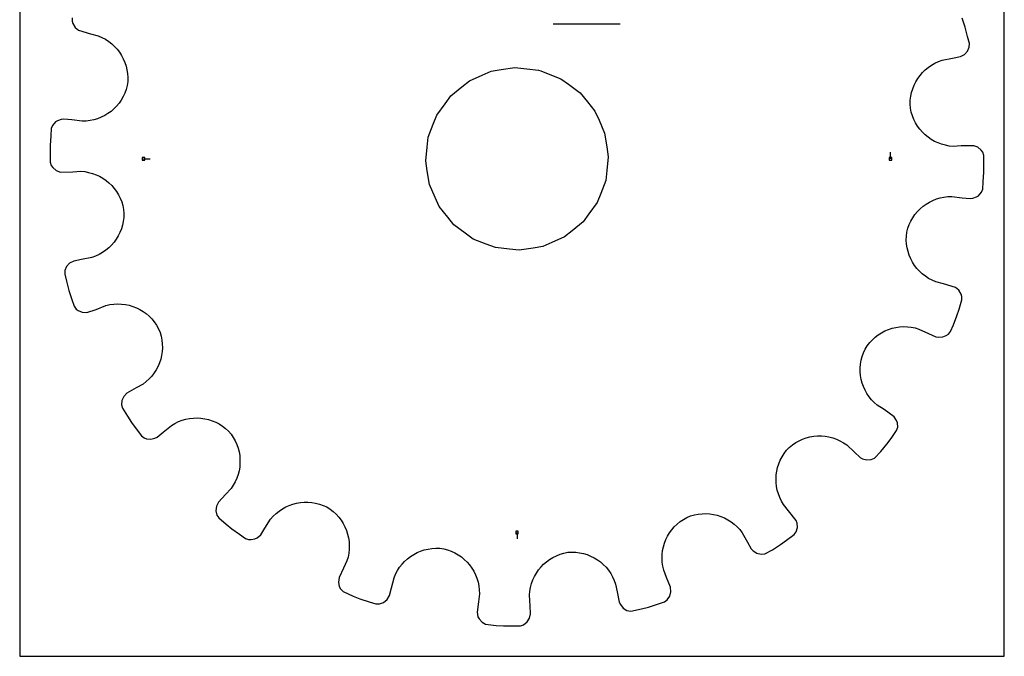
# Model space of a CAD drawing. Extents: x 0 to 216, y 0 to 279.
# Tile 1 of 2: x 0 to 216, y 0 to 140. Entities that reach past the tile are written whole.
import ezdxf

# ---------------------------------------------------------------- set-up
doc = ezdxf.new("R2010")
doc.units = 0

msp = doc.modelspace()

# ---------------------------------------------------------------- linework, layer by layer
at = {"layer": 'annotation', "color": 1}
for p, q in [((116.959395, 138.618363), (131.704224, 138.618363)), ((190.959435, 109.051908), (190.959435, 110.480658)), ((27.144382, 109.051908), (28.573132, 109.051908)), ((109.051908, 27.144382), (109.051908, 25.715632))]:
    msp.add_line(p, q, dxfattribs=at)
at = {"layer": 'boundary', "color": 5}
for p, q in [((11.487747, 139.978734), (11.481042, 139.232808)), ((11.481042, 139.232808), (11.66856, 138.704582)), ((11.66856, 138.704582), (12.164661, 137.872035)), ((207.338126, 137.87959), (206.667332, 139.874065)), ((12.164661, 137.872035), (12.927072, 137.250388)), ((12.927072, 137.250388), (15.536406, 136.453446)), ((15.536406, 136.453446), (17.222766, 136.019756)), ((17.222766, 136.019756), (18.031522, 135.673375)), ((207.850898, 135.838766), (207.338126, 137.87959)), ((18.031522, 135.673375), (18.795922, 135.263902)), ((18.795922, 135.263902), (19.514762, 134.794733)), ((19.514762, 134.794733), (20.184552, 134.270592)), ((20.184552, 134.270592), (20.803485, 133.695131)), ((208.237609, 134.299665), (207.850898, 135.838766)), ((208.200872, 133.554472), (208.237609, 134.299665)), ((20.803485, 133.695131), (21.369214, 133.072441)), ((21.369214, 133.072441), (21.879327, 132.406431)), ((21.879327, 132.406431), (22.331586, 131.701365)), ((22.331586, 131.701365), (22.723471, 130.960979)), ((206.25765, 131.458581), (207.15471, 131.923915)), ((207.15471, 131.923915), (207.818905, 132.648011)), ((207.818905, 132.648011), (208.200872, 133.554472)), ((22.723471, 130.960979), (23.052707, 130.189483)), ((23.052707, 130.189483), (23.316847, 129.390723)), ((199.224561, 129.103659), (199.923697, 129.588218)), ((199.923697, 129.588218), (200.668622, 130.014584)), ((200.668622, 130.014584), (201.455901, 130.379251)), ((201.455901, 130.379251), (202.283934, 130.677897)), ((202.283934, 130.677897), (204.549247, 131.122945)), ((204.549247, 131.122945), (206.25765, 131.458581)), ((23.316847, 129.390723), (23.513676, 128.569029)), ((23.513676, 128.569029), (23.640747, 127.728248)), ((23.640747, 127.728248), (23.695659, 126.872354)), ((197.424411, 127.340589), (197.972416, 127.975967)), ((197.972416, 127.975967), (198.573365, 128.564831)), ((198.573365, 128.564831), (199.224561, 129.103659)), ((23.676641, 126.005058), (23.580252, 125.131199)), ((23.695659, 126.872354), (23.676641, 126.005058)), ((196.125478, 125.194556), (196.498775, 125.945937)), ((196.498775, 125.945937), (196.932293, 126.662734)), ((196.932293, 126.662734), (197.424411, 127.340589)), ((23.055706, 123.465424), (22.693611, 122.687233)), ((23.352333, 124.281137), (23.055706, 123.465424)), ((23.580252, 125.131199), (23.352333, 124.281137)), ((195.397105, 122.770155), (195.572138, 123.60278)), ((195.572138, 123.60278), (195.815903, 124.412242)), ((195.815903, 124.412242), (196.125478, 125.194556)), ((21.787796, 121.255048), (21.251648, 120.606576)), ((22.269936, 121.949462), (21.787796, 121.255048)), ((22.693611, 122.687233), (22.269936, 121.949462)), ((195.263094, 121.050647), (195.293528, 121.917946)), ((195.308602, 120.171975), (195.263094, 121.050647)), ((195.293528, 121.917946), (195.397105, 122.770155)), ((19.353143, 118.967004), (18.635473, 118.532056)), ((20.030203, 119.4599), (19.353143, 118.967004)), ((20.664677, 120.007099), (20.030203, 119.4599)), ((21.251648, 120.606576), (20.664677, 120.007099)), ((195.487691, 119.310833), (195.308602, 120.171975)), ((195.737397, 118.4801), (195.487691, 119.310833)), ((7.827249, 117.131107), (7.183614, 116.387554)), ((8.314875, 117.40685), (7.827249, 117.131107)), ((9.111283, 117.685866), (8.314875, 117.40685)), ((9.679682, 117.780093), (9.111283, 117.685866)), ((11.408204, 117.571395), (9.679682, 117.780093)), ((13.700195, 117.294664), (11.408204, 117.571395)), ((14.579824, 117.32299), (13.700195, 117.294664)), ((15.441193, 117.426487), (14.579824, 117.32299)), ((16.28167, 117.601724), (15.441193, 117.426487)), ((17.096241, 117.846498), (16.28167, 117.601724)), ((17.882338, 118.157486), (17.096241, 117.846498)), ((18.635473, 118.532056), (17.882338, 118.157486)), ((196.054203, 117.683067), (195.737397, 118.4801)), ((196.435134, 116.922646), (196.054203, 117.683067)), ((196.875929, 116.202169), (196.435134, 116.922646)), ((6.918865, 115.690053), (6.810797, 114.106728)), ((7.183614, 116.387554), (6.918865, 115.690053)), ((197.374097, 115.524049), (196.875929, 116.202169)), ((197.92563, 114.892075), (197.374097, 115.524049)), ((198.526812, 114.309198), (197.92563, 114.892075)), ((6.810797, 114.106728), (6.6675, 112.007266)), ((199.174671, 113.778325), (198.526812, 114.309198)), ((199.866204, 113.302324), (199.174671, 113.778325)), ((200.596582, 112.884894), (199.866204, 113.302324)), ((201.362871, 112.529005), (200.596582, 112.884894)), ((202.162041, 112.237458), (201.362871, 112.529005)), ((6.6675, 112.007266), (6.684036, 110.420348)), ((6.684036, 110.420348), (6.705963, 108.316122)), ((202.990462, 112.013372), (202.162041, 112.237458)), ((203.844, 111.86031), (202.990462, 112.013372)), ((204.720204, 111.78074), (203.844, 111.86031)), ((206.457962, 111.889393), (204.720204, 111.78074)), ((209.18605, 111.937714), (206.457962, 111.889393)), ((210.103233, 111.582113), (209.18605, 111.937714)), ((210.831875, 110.943763), (210.103233, 111.582113)), ((211.173586, 110.499323), (210.831875, 110.943763)), ((211.397854, 109.787695), (211.173586, 110.499323)), ((6.705963, 108.316122), (6.930231, 107.604494)), ((211.419781, 107.683468), (211.397854, 109.787695)), ((6.930231, 107.604494), (7.271942, 107.160054)), ((7.271942, 107.160054), (8.000584, 106.521704)), ((8.000584, 106.521704), (8.917766, 106.166102)), ((8.917766, 106.166102), (11.645855, 106.214424)), ((11.645855, 106.214424), (13.383613, 106.323076)), ((13.383613, 106.323076), (14.259817, 106.243507)), ((14.259817, 106.243507), (15.113355, 106.090445)), ((15.113355, 106.090445), (15.941776, 105.866359)), ((15.941776, 105.866359), (16.740946, 105.574812)), ((211.29302, 103.997088), (211.436317, 106.096551)), ((211.436317, 106.096551), (211.419781, 107.683468)), ((16.740946, 105.574812), (17.507235, 105.218923)), ((17.507235, 105.218923), (18.237612, 104.801492)), ((18.237612, 104.801492), (18.929146, 104.325491)), ((18.929146, 104.325491), (19.577005, 103.794619)), ((19.577005, 103.794619), (20.178187, 103.211741)), ((211.184952, 102.413764), (211.29302, 103.997088)), ((20.178187, 103.211741), (20.72972, 102.579768)), ((20.72972, 102.579768), (21.227888, 101.901648)), ((21.227888, 101.901648), (21.668683, 101.18117)), ((210.276567, 100.97271), (210.920203, 101.716262)), ((210.920203, 101.716262), (211.184952, 102.413764)), ((21.668683, 101.18117), (22.049613, 100.42075)), ((22.049613, 100.42075), (22.36642, 99.623717)), ((22.36642, 99.623717), (22.616126, 98.792984)), ((198.750674, 99.136813), (199.468344, 99.571761)), ((199.468344, 99.571761), (200.221479, 99.946331)), ((200.221479, 99.946331), (201.007576, 100.257319)), ((201.007576, 100.257319), (201.822147, 100.502093)), ((201.822147, 100.502093), (202.662624, 100.67733)), ((202.662624, 100.67733), (203.523993, 100.780827)), ((203.523993, 100.780827), (204.403622, 100.809153)), ((204.403622, 100.809153), (206.695613, 100.532422)), ((206.695613, 100.532422), (208.424135, 100.323724)), ((208.424135, 100.323724), (208.992533, 100.417951)), ((208.992533, 100.417951), (209.788942, 100.696967)), ((209.788942, 100.696967), (210.276567, 100.97271)), ((22.616126, 98.792984), (22.795215, 97.931842)), ((22.795215, 97.931842), (22.840723, 97.053169)), ((196.316021, 96.848769), (196.852169, 97.49724)), ((196.852169, 97.49724), (197.43914, 98.096717)), ((197.43914, 98.096717), (198.073614, 98.643917)), ((198.073614, 98.643917), (198.750674, 99.136813)), ((22.706711, 95.333662), (22.531679, 94.501037)), ((22.810289, 96.185871), (22.706711, 95.333662)), ((22.840723, 97.053169), (22.810289, 96.185871)), ((195.048111, 94.638393), (195.410206, 95.416584)), ((195.410206, 95.416584), (195.833881, 96.154355)), ((195.833881, 96.154355), (196.316021, 96.848769)), ((21.978338, 92.90926), (21.605042, 92.15788)), ((22.287914, 93.691575), (21.978338, 92.90926)), ((22.531679, 94.501037), (22.287914, 93.691575)), ((194.427176, 92.098759), (194.523565, 92.972617)), ((194.523565, 92.972617), (194.751484, 93.822679)), ((194.751484, 93.822679), (195.048111, 94.638393)), ((20.679407, 90.763228), (20.131401, 90.12785)), ((21.171524, 91.441083), (20.679407, 90.763228)), ((21.605042, 92.15788), (21.171524, 91.441083)), ((194.408158, 91.231463), (194.427176, 92.098759)), ((194.46307, 90.375569), (194.408158, 91.231463)), ((18.879256, 89.000158), (18.18012, 88.515598)), ((19.530452, 89.538986), (18.879256, 89.000158)), ((20.131401, 90.12785), (19.530452, 89.538986)), ((194.590141, 89.534788), (194.46307, 90.375569)), ((194.78697, 88.713094), (194.590141, 89.534788)), ((195.05111, 87.914333), (194.78697, 88.713094)), ((11.846168, 86.645235), (10.949107, 86.179902)), ((13.55457, 86.980872), (11.846168, 86.645235)), ((15.819883, 87.425919), (13.55457, 86.980872)), ((16.647916, 87.724566), (15.819883, 87.425919)), ((17.435195, 88.089232), (16.647916, 87.724566)), ((18.18012, 88.515598), (17.435195, 88.089232)), ((195.380346, 87.142838), (195.05111, 87.914333)), ((195.772231, 86.402452), (195.380346, 87.142838)), ((196.224489, 85.697385), (195.772231, 86.402452)), ((9.902945, 84.549345), (9.866207, 83.804152)), ((10.284912, 85.455806), (9.902945, 84.549345)), ((10.949107, 86.179902), (10.284912, 85.455806)), ((196.734603, 85.031376), (196.224489, 85.697385)), ((197.300332, 84.408686), (196.734603, 85.031376)), ((197.919265, 83.833225), (197.300332, 84.408686)), ((9.866207, 83.804152), (10.252918, 82.26505)), ((10.252918, 82.26505), (10.765691, 80.224227)), ((198.589055, 83.309084), (197.919265, 83.833225)), ((199.307895, 82.839915), (198.589055, 83.309084)), ((200.072294, 82.430442), (199.307895, 82.839915)), ((200.881051, 82.08406), (200.072294, 82.430442)), ((202.56741, 81.65037), (200.881051, 82.08406)), ((10.765691, 80.224227), (11.436485, 78.229752)), ((205.176745, 80.853428), (202.56741, 81.65037)), ((205.939156, 80.231782), (205.176745, 80.853428)), ((206.435257, 79.399235), (205.939156, 80.231782)), ((11.436485, 78.229752), (11.942369, 76.725604)), ((205.986716, 76.117019), (206.61607, 78.125083)), ((206.622774, 78.871009), (206.435257, 79.399235)), ((206.61607, 78.125083), (206.622774, 78.871009)), ((11.942369, 76.725604), (12.375795, 76.118312)), ((12.375795, 76.118312), (12.838166, 75.801043)), ((12.838166, 75.801043), (13.728484, 75.418899)), ((14.710608, 75.364125), (16.762277, 76.044389)), ((16.762277, 76.044389), (18.909097, 76.893435)), ((18.909097, 76.893435), (19.767054, 77.088701)), ((19.767054, 77.088701), (20.626202, 77.206496)), ((20.626202, 77.206496), (21.483215, 77.249395)), ((21.483215, 77.249395), (22.333371, 77.219199)), ((22.333371, 77.219199), (23.172446, 77.117477)), ((23.172446, 77.117477), (23.996262, 76.946492)), ((23.996262, 76.946492), (24.800262, 76.70723)), ((24.800262, 76.70723), (25.580491, 76.402603)), ((25.580491, 76.402603), (26.332758, 76.034136)), ((26.332758, 76.034136), (27.052594, 75.603526)), ((27.052594, 75.603526), (27.735628, 75.112388)), ((205.512085, 74.602622), (205.986716, 76.117019)), ((13.728484, 75.418899), (14.710608, 75.364125)), ((27.735628, 75.112388), (28.378017, 74.563587)), ((28.378017, 74.563587), (28.975209, 73.958088)), ((28.975209, 73.958088), (29.522714, 73.297589)), ((204.727085, 72.650161), (205.512085, 74.602622)), ((29.522714, 73.297589), (30.016758, 72.584907)), ((30.016758, 72.584907), (30.45303, 71.821637)), ((30.45303, 71.821637), (30.768215, 70.999776)), ((188.984145, 70.931022), (189.728123, 71.319472)), ((189.728123, 71.319472), (190.500415, 71.64417)), ((190.500415, 71.64417), (191.296406, 71.903665)), ((191.296406, 71.903665), (192.113358, 72.095712)), ((192.113358, 72.095712), (192.945868, 72.218783)), ((192.945868, 72.218783), (193.789533, 72.271783)), ((193.789533, 72.271783), (194.639571, 72.252914)), ((194.639571, 72.252914), (195.492653, 72.160268)), ((195.492653, 72.160268), (196.344123, 71.992281)), ((196.344123, 71.992281), (197.189357, 71.747449)), ((197.189357, 71.747449), (199.283802, 70.775884)), ((204.135072, 71.177698), (204.727085, 72.650161)), ((30.768215, 70.999776), (31.007427, 70.165423)), ((31.007427, 70.165423), (31.171905, 69.323214)), ((31.171905, 69.323214), (31.262641, 68.477194)), ((186.38511, 68.769546), (186.970191, 69.397578)), ((186.970191, 69.397578), (187.600849, 69.968435)), ((187.600849, 69.968435), (188.274311, 70.479801)), ((188.274311, 70.479801), (188.984145, 70.931022)), ((199.283802, 70.775884), (200.863343, 70.043172)), ((200.863343, 70.043172), (201.433025, 69.957208)), ((201.433025, 69.957208), (202.411809, 70.003755)), ((202.411809, 70.003755), (203.18776, 70.306377)), ((203.18776, 70.306377), (203.667504, 70.596273)), ((203.667504, 70.596273), (204.135072, 71.177698)), ((31.280987, 67.63192), (31.228193, 66.79205)), ((31.262641, 68.477194), (31.280987, 67.63192)), ((185.010226, 66.545754), (185.371492, 67.347509)), ((185.371492, 67.347509), (185.850843, 68.085542)), ((185.850843, 68.085542), (186.38511, 68.769546)), ((30.914324, 65.146261), (30.655845, 64.349559)), ((31.105624, 65.962164), (30.914324, 65.146261)), ((31.228193, 66.79205), (31.105624, 65.962164)), ((184.372344, 64.057257), (184.511286, 64.896224)), ((184.511286, 64.896224), (184.723508, 65.727296)), ((184.723508, 65.727296), (185.010226, 66.545754)), ((29.941923, 62.830319), (29.488768, 62.11642)), ((30.331352, 63.575996), (29.941923, 62.830319)), ((30.655845, 64.349559), (30.331352, 63.575996)), ((184.305998, 63.214724), (184.372344, 64.057257)), ((184.310351, 62.373489), (184.305998, 63.214724)), ((28.397215, 60.804286), (27.760848, 60.214079)), ((28.973329, 61.43959), (28.397215, 60.804286)), ((29.488768, 62.11642), (28.973329, 61.43959)), ((184.384858, 61.538138), (184.310351, 62.373489)), ((184.528789, 60.712905), (184.384858, 61.538138)), ((184.740999, 59.902637), (184.528789, 60.712905)), ((25.544765, 58.826939), (23.527758, 57.703574)), ((27.065907, 59.674132), (25.544765, 58.826939)), ((27.760848, 60.214079), (27.065907, 59.674132)), ((185.02064, 59.111382), (184.740999, 59.902637)), ((185.36609, 58.34449), (185.02064, 59.111382)), ((185.777157, 57.605793), (185.36609, 58.34449)), ((22.81837, 56.983636), (22.410396, 56.089866)), ((23.527758, 57.703574), (22.81837, 56.983636)), ((186.252016, 56.900321), (185.777157, 57.605793)), ((186.790609, 56.232137), (186.252016, 56.900321)), ((187.391177, 55.606385), (186.790609, 56.232137)), ((22.410396, 56.089866), (22.327046, 55.109992)), ((22.327046, 55.109992), (22.522687, 54.389967)), ((22.522687, 54.389967), (23.640812, 52.607259)), ((188.05299, 55.02727), (187.391177, 55.606385)), ((189.522783, 54.09371), (188.05299, 55.02727)), ((191.758337, 52.529302), (189.522783, 54.09371)), ((23.640812, 52.607259), (24.484053, 51.262817)), ((35.596777, 51.746197), (36.414688, 51.980095)), ((36.414688, 51.980095), (37.243966, 52.14236)), ((37.243966, 52.14236), (38.080165, 52.233898)), ((38.080165, 52.233898), (38.919068, 52.255493)), ((38.919068, 52.255493), (39.754984, 52.206462)), ((39.754984, 52.206462), (40.584444, 52.08869)), ((40.584444, 52.08869), (41.401991, 51.901353)), ((41.401991, 51.901353), (42.203291, 51.645306)), ((192.291418, 51.702432), (191.758337, 52.529302)), ((24.484053, 51.262817), (25.738652, 49.573362)), ((31.479121, 49.14083), (33.25853, 50.611716)), ((33.25853, 50.611716), (34.014018, 51.062288)), ((34.014018, 51.062288), (34.794942, 51.440379)), ((34.794942, 51.440379), (35.596777, 51.746197)), ((42.203291, 51.645306), (42.984097, 51.322111)), ((42.984097, 51.322111), (43.738857, 50.930227)), ((43.738857, 50.930227), (44.463768, 50.471738)), ((44.463768, 50.471738), (45.153853, 49.94632)), ((45.153853, 49.94632), (45.804614, 49.354914)), ((192.284139, 49.489675), (192.520868, 50.197162)), ((192.494306, 51.180118), (192.291418, 51.702432)), ((192.520868, 50.197162), (192.494306, 51.180118)), ((25.738652, 49.573362), (26.684817, 48.299248)), ((26.684817, 48.299248), (27.284372, 47.85525)), ((27.284372, 47.85525), (27.822117, 47.696711)), ((27.822117, 47.696711), (28.786975, 47.608475)), ((28.786975, 47.608475), (29.60792, 47.803835)), ((29.60792, 47.803835), (30.137167, 48.031551)), ((30.137167, 48.031551), (31.479121, 49.14083)), ((45.804614, 49.354914), (46.358442, 48.671175)), ((46.358442, 48.671175), (46.843874, 47.951785)), ((46.843874, 47.951785), (47.260285, 47.200886)), ((170.902931, 47.260285), (171.679431, 47.608015)), ((171.679431, 47.608015), (172.477525, 47.886665)), ((172.477525, 47.886665), (173.29192, 48.09631)), ((173.29192, 48.09631), (174.119191, 48.23624)), ((174.119191, 48.23624), (174.953986, 48.306411)), ((174.953986, 48.306411), (175.791699, 48.306752)), ((175.791699, 48.306752), (176.627724, 48.237196)), ((176.627724, 48.237196), (177.457284, 48.097308)), ((177.457284, 48.097308), (178.276372, 47.88677)), ((178.276372, 47.88677), (179.079064, 47.605848)), ((179.079064, 47.605848), (179.862019, 47.254013)), ((190.145588, 46.480876), (191.065006, 47.774436)), ((191.065006, 47.774436), (192.284139, 49.489675)), ((47.260285, 47.200886), (47.608015, 46.424385)), ((47.608015, 46.424385), (47.886665, 45.626291)), ((47.886665, 45.626291), (48.09631, 44.811897)), ((168.157497, 45.153854), (168.748902, 45.804613)), ((168.748902, 45.804613), (169.432641, 46.358442)), ((169.432641, 46.358442), (170.152032, 46.843874)), ((170.152032, 46.843874), (170.902931, 47.260285)), ((179.862019, 47.254013), (180.619865, 46.831158)), ((180.619865, 46.831158), (181.347989, 46.337213)), ((181.347989, 46.337213), (183.039749, 44.765996)), ((188.79559, 44.866592), (190.145588, 46.480876)), ((48.09631, 44.811897), (48.23624, 43.984626)), ((48.23624, 43.984626), (48.306412, 43.14983)), ((166.781706, 42.984098), (167.173591, 43.738857)), ((167.173591, 43.738857), (167.632079, 44.463768)), ((167.632079, 44.463768), (168.157497, 45.153854)), ((183.039749, 44.765996), (184.315602, 43.581051)), ((184.315602, 43.581051), (184.830525, 43.323448)), ((184.830525, 43.323448), (185.775834, 43.065201)), ((186.741709, 43.144461), (187.421678, 43.416265)), ((187.421678, 43.416265), (188.79559, 44.866592)), ((48.237196, 41.476092), (48.097308, 40.646533)), ((48.306752, 42.312118), (48.237196, 41.476092)), ((48.306412, 43.14983), (48.306752, 42.312118)), ((166.015127, 40.584444), (166.202464, 41.401992)), ((166.202464, 41.401992), (166.458511, 42.203291)), ((166.458511, 42.203291), (166.781706, 42.984098)), ((185.775834, 43.065201), (186.741709, 43.144461)), ((47.605848, 39.024752), (47.254013, 38.241798)), ((47.88677, 39.827445), (47.605848, 39.024752)), ((48.097308, 40.646533), (47.88677, 39.827445)), ((165.848324, 38.919068), (165.897356, 39.754984)), ((165.869919, 38.080165), (165.848324, 38.919068)), ((165.897356, 39.754984), (166.015127, 40.584444)), ((46.337213, 36.755828), (45.152269, 35.479975)), ((46.831158, 37.483952), (46.337213, 36.755828)), ((47.254013, 38.241798), (46.831158, 37.483952)), ((165.961457, 37.243967), (165.869919, 38.080165)), ((166.123722, 36.414687), (165.961457, 37.243967)), ((45.152269, 35.479975), (43.581052, 33.788215)), ((166.35762, 35.596777), (166.123722, 36.414687)), ((166.663438, 34.794941), (166.35762, 35.596777)), ((167.041529, 34.014018), (166.663438, 34.794941)), ((43.129174, 32.884959), (43.016955, 31.907935)), ((43.581052, 33.788215), (43.129174, 32.884959)), ((57.605793, 32.326659), (58.34449, 32.737727)), ((58.34449, 32.737727), (59.111381, 33.083177)), ((59.111381, 33.083177), (59.902637, 33.362818)), ((59.902637, 33.362818), (60.712905, 33.575028)), ((60.712905, 33.575028), (61.538138, 33.718959)), ((61.538138, 33.718959), (62.373489, 33.793466)), ((62.373489, 33.793466), (63.214724, 33.797819)), ((63.214724, 33.797819), (64.057257, 33.731472)), ((64.057257, 33.731472), (64.896224, 33.592531)), ((64.896224, 33.592531), (65.727297, 33.380309)), ((65.727297, 33.380309), (66.545754, 33.093591)), ((66.545754, 33.093591), (67.347509, 32.732325)), ((67.347509, 32.732325), (68.085542, 32.252974)), ((167.492101, 33.25853), (167.041529, 34.014018)), ((168.60138, 31.916576), (167.492101, 33.25853)), ((43.016955, 31.907935), (43.24062, 30.950468)), ((43.24062, 30.950468), (43.649167, 30.326337)), ((43.649167, 30.326337), (45.263452, 28.976339)), ((55.02727, 30.050827), (55.606385, 30.712639)), ((55.606385, 30.712639), (56.232138, 31.313208)), ((56.232138, 31.313208), (56.900321, 31.851801)), ((56.900321, 31.851801), (57.605793, 32.326659)), ((68.085542, 32.252974), (68.769546, 31.718706)), ((68.769546, 31.718706), (69.397578, 31.133626)), ((69.397578, 31.133626), (69.968435, 30.502967)), ((69.968435, 30.502967), (70.479801, 29.829505)), ((145.51891, 30.016758), (146.28218, 30.453029)), ((146.28218, 30.453029), (147.104041, 30.768215)), ((147.104041, 30.768215), (147.938394, 31.007427)), ((147.938394, 31.007427), (148.780603, 31.171905)), ((148.780603, 31.171905), (149.626623, 31.262641)), ((149.626623, 31.262641), (150.471896, 31.280987)), ((150.471896, 31.280987), (151.311767, 31.228193)), ((151.311767, 31.228193), (152.141653, 31.105624)), ((152.141653, 31.105624), (152.957555, 30.914323)), ((152.957555, 30.914323), (153.754257, 30.655845)), ((153.754257, 30.655845), (154.527821, 30.331352)), ((154.527821, 30.331352), (155.273498, 29.941923)), ((170.244, 29.738032), (168.60138, 31.916576)), ((45.263452, 28.976339), (46.480876, 27.958229)), ((52.855825, 26.632114), (53.789385, 28.101906)), ((53.789385, 28.101906), (55.02727, 30.050827)), ((70.479801, 29.829505), (70.931022, 29.119672)), ((70.931022, 29.119672), (71.319472, 28.375694)), ((71.319472, 28.375694), (71.64417, 27.603402)), ((142.991429, 27.735628), (143.54023, 28.378018)), ((143.54023, 28.378018), (144.145729, 28.975209)), ((144.145729, 28.975209), (144.806227, 29.522714)), ((144.806227, 29.522714), (145.51891, 30.016758)), ((155.273498, 29.941923), (155.987397, 29.488767)), ((155.987397, 29.488767), (156.664227, 28.973329)), ((156.664227, 28.973329), (157.299531, 28.397215)), ((157.299531, 28.397215), (157.889738, 27.760848)), ((170.471716, 29.208785), (170.244, 29.738032)), ((170.248567, 27.284372), (170.526669, 28.227662)), ((170.526669, 28.227662), (170.471716, 29.208785)), ((46.480876, 27.958229), (48.196115, 26.739096)), ((48.196115, 26.739096), (49.489675, 25.819678)), ((51.574024, 25.762521), (52.096338, 25.965409)), ((52.096338, 25.965409), (52.855825, 26.632114)), ((71.64417, 27.603402), (71.903665, 26.80741)), ((71.903665, 26.80741), (72.095712, 25.990459)), ((72.095712, 25.990459), (72.218783, 25.157949)), ((141.701214, 25.580491), (142.069681, 26.332758)), ((142.069681, 26.332758), (142.50029, 27.052594)), ((142.50029, 27.052594), (142.991429, 27.735628)), ((157.889738, 27.760848), (158.429685, 27.065907)), ((158.429685, 27.065907), (159.553049, 25.048899)), ((168.115114, 25.430218), (169.804569, 26.684817)), ((169.804569, 26.684817), (170.248567, 27.284372)), ((49.489675, 25.819678), (50.197162, 25.582949)), ((50.197162, 25.582949), (50.75752, 25.598092)), ((50.75752, 25.598092), (51.574024, 25.762521)), ((72.218783, 25.157949), (72.271783, 24.314283)), ((72.271783, 24.314283), (72.252914, 23.464246)), ((140.98634, 23.172446), (141.157325, 23.996262)), ((141.157325, 23.996262), (141.396587, 24.800262)), ((141.396587, 24.800262), (141.701214, 25.580491)), ((159.553049, 25.048899), (160.400243, 23.527758)), ((165.058292, 23.365929), (166.841, 24.484053)), ((166.841, 24.484053), (168.115114, 25.430218)), ((71.992281, 21.759693), (71.747449, 20.91446)), ((72.160268, 22.611164), (71.992281, 21.759693)), ((72.252914, 23.464246), (72.160268, 22.611164)), ((85.031376, 21.369214), (85.697385, 21.879327)), ((85.697385, 21.879327), (86.402452, 22.331586)), ((86.402452, 22.331586), (87.142838, 22.723471)), ((87.142838, 22.723471), (87.914333, 23.052707)), ((87.914333, 23.052707), (88.713094, 23.316847)), ((88.713094, 23.316847), (89.534788, 23.513676)), ((89.534788, 23.513676), (90.375569, 23.640747)), ((90.375569, 23.640747), (91.231462, 23.695659)), ((91.231462, 23.695659), (92.098759, 23.676641)), ((92.098759, 23.676641), (92.972617, 23.580252)), ((92.972617, 23.580252), (93.822679, 23.352333)), ((93.822679, 23.352333), (94.638393, 23.055706)), ((94.638393, 23.055706), (95.416584, 22.693611)), ((95.416584, 22.693611), (96.154355, 22.269936)), ((96.154355, 22.269936), (96.848769, 21.787795)), ((96.848769, 21.787795), (97.497241, 21.251648)), ((116.202169, 21.227888), (116.922646, 21.668682)), ((116.922646, 21.668682), (117.683067, 22.049613)), ((117.683067, 22.049613), (118.4801, 22.36642)), ((118.4801, 22.36642), (119.310833, 22.616125)), ((119.310833, 22.616125), (120.171975, 22.795215)), ((120.171975, 22.795215), (121.050647, 22.840723)), ((121.050647, 22.840723), (121.917946, 22.810289)), ((121.917946, 22.810289), (122.770155, 22.706711)), ((122.770155, 22.706711), (123.602779, 22.531679)), ((123.602779, 22.531679), (124.412242, 22.287914)), ((124.412242, 22.287914), (125.194556, 21.978338)), ((125.194556, 21.978338), (125.945937, 21.605042)), ((125.945937, 21.605042), (126.662734, 21.171524)), ((140.854422, 21.483215), (140.884618, 22.33337)), ((140.884618, 22.33337), (140.98634, 23.172446)), ((160.400243, 23.527758), (160.810661, 23.123354)), ((160.810661, 23.123354), (161.629696, 22.585794)), ((161.629696, 22.585794), (162.572552, 22.36288)), ((162.572552, 22.36288), (163.404293, 22.438576)), ((163.404293, 22.438576), (165.058292, 23.365929)), ((71.747449, 20.91446), (71.014737, 19.334919)), ((82.839915, 18.795921), (83.309084, 19.514762)), ((83.309084, 19.514762), (83.833224, 20.184552)), ((83.833224, 20.184552), (84.408686, 20.803485)), ((84.408686, 20.803485), (85.031376, 21.369214)), ((97.497241, 21.251648), (98.096718, 20.664677)), ((98.096718, 20.664677), (98.643917, 20.030203)), ((98.643917, 20.030203), (99.136812, 19.353143)), ((113.778325, 18.929146), (114.309198, 19.577005)), ((114.309198, 19.577005), (114.892076, 20.178186)), ((114.892076, 20.178186), (115.524049, 20.72972)), ((115.524049, 20.72972), (116.202169, 21.227888)), ((126.662734, 21.171524), (127.340589, 20.679406)), ((127.340589, 20.679406), (127.975967, 20.131401)), ((127.975967, 20.131401), (128.564831, 19.530452)), ((128.564831, 19.530452), (129.103659, 18.879256)), ((140.897321, 20.626201), (140.854422, 21.483215)), ((141.015115, 19.767053), (140.897321, 20.626201)), ((141.210382, 18.909097), (141.015115, 19.767053)), ((71.014737, 19.334919), (70.043172, 17.240474)), ((82.08406, 17.222766), (82.430442, 18.031522)), ((82.430442, 18.031522), (82.839915, 18.795921)), ((99.136812, 19.353143), (99.571761, 18.635473)), ((99.571761, 18.635473), (99.946331, 17.882338)), ((99.946331, 17.882338), (100.257319, 17.096241)), ((112.529006, 16.740946), (112.884894, 17.507235)), ((112.884894, 17.507235), (113.302324, 18.237612)), ((113.302324, 18.237612), (113.778325, 18.929146)), ((129.103659, 18.879256), (129.588219, 18.18012)), ((129.588219, 18.18012), (130.014585, 17.435195)), ((130.014585, 17.435195), (130.379251, 16.647915)), ((141.850696, 17.290057), (141.210382, 18.909097)), ((142.699741, 15.143238), (141.850696, 17.290057)), ((70.043172, 17.240474), (69.892378, 16.241163)), ((69.892378, 16.241163), (70.087751, 15.27786)), ((70.087751, 15.27786), (70.377646, 14.798116)), ((81.508995, 14.986681), (82.08406, 17.222766)), ((100.257319, 17.096241), (100.502093, 16.28167)), ((100.502093, 16.28167), (100.67733, 15.441193)), ((100.67733, 15.441193), (100.780827, 14.579823)), ((111.86031, 14.259816), (112.013372, 15.113355)), ((112.013372, 15.113355), (112.237458, 15.941776)), ((112.237458, 15.941776), (112.529006, 16.740946)), ((130.379251, 16.647915), (130.677897, 15.819883)), ((130.677897, 15.819883), (131.013533, 14.11148)), ((142.792666, 14.136949), (142.699741, 15.143238)), ((70.377646, 14.798116), (70.927728, 14.169764)), ((70.927728, 14.169764), (73.130159, 13.183745)), ((73.130159, 13.183745), (74.602622, 12.591732)), ((80.559224, 12.432148), (81.075305, 13.300322)), ((81.075305, 13.300322), (81.508995, 14.986681)), ((100.809153, 13.700195), (100.600454, 11.971673)), ((100.780827, 14.579823), (100.809153, 13.700195)), ((111.780741, 13.383613), (111.86031, 14.259816)), ((111.924812, 11.079375), (111.780741, 13.383613)), ((131.013533, 14.11148), (131.458581, 11.846167)), ((141.985505, 12.375795), (142.542044, 13.186866)), ((142.542044, 13.186866), (142.792666, 14.136949)), ((74.602622, 12.591732), (76.610687, 11.962379)), ((76.610687, 11.962379), (78.125083, 11.487747)), ((78.125083, 11.487747), (78.871009, 11.481043)), ((78.871009, 11.481043), (79.7976, 11.809977)), ((79.7976, 11.809977), (80.559224, 12.432148)), ((100.600454, 11.971673), (100.323724, 9.679682)), ((112.033465, 9.341617), (111.924812, 11.079375)), ((131.458581, 11.846167), (131.723856, 11.334777)), ((131.723856, 11.334777), (132.336703, 10.570467)), ((137.87959, 10.765691), (139.383738, 11.271575)), ((139.383738, 11.271575), (141.378213, 11.94237)), ((141.378213, 11.94237), (141.985505, 12.375795)), ((100.323724, 9.679682), (100.489013, 8.682621)), ((100.489013, 8.682621), (100.764756, 8.194996)), ((111.810752, 8.355746), (112.033465, 9.341617)), ((132.336703, 10.570467), (133.164761, 10.067162)), ((133.164761, 10.067162), (133.979287, 9.882002)), ((133.979287, 9.882002), (136.340488, 10.37898)), ((136.340488, 10.37898), (137.87959, 10.765691)), ((100.764756, 8.194996), (101.39659, 7.46033)), ((101.39659, 7.46033), (102.11389, 7.032687)), ((102.11389, 7.032687), (104.513226, 6.775568)), ((104.513226, 6.775568), (106.096551, 6.6675)), ((106.096551, 6.6675), (108.200777, 6.689427)), ((108.200777, 6.689427), (109.787695, 6.705963)), ((109.787695, 6.705963), (110.499323, 6.930231)), ((110.499323, 6.930231), (111.278941, 7.529645)), ((111.278941, 7.529645), (111.810752, 8.355746))]:
    msp.add_line(p, q, dxfattribs=at)
at = {"layer": 'frame', "color": 5}
for p, q in [((0, 279.4), (0, 0)), ((215.9, 0), (215.9, 279.4)), ((0, 0), (215.9, 0))]:
    msp.add_line(p, q, dxfattribs=at)
at = {"layer": 'hole', "color": 5}
for p, q in [((98.634008, 126.154974), (101.441704, 127.396028)), ((101.441704, 127.396028), (103.415608, 128.268531)), ((103.415608, 128.268531), (105.54807, 128.600439)), ((105.54807, 128.600439), (108.5813, 129.072549)), ((108.5813, 129.072549), (111.208391, 128.789312)), ((111.208391, 128.789312), (113.77905, 128.512161)), ((113.77905, 128.512161), (114.303695, 128.309145)), ((114.303695, 128.309145), (116.260516, 127.551975)), ((116.260516, 127.551975), (118.654648, 126.625583)), ((96.953197, 124.801312), (98.634008, 126.154974)), ((118.654648, 126.625583), (120.348821, 125.387749)), ((120.348821, 125.387749), (122.421617, 123.873289)), ((94.562399, 122.875852), (96.953197, 124.801312)), ((122.421617, 123.873289), (122.875852, 123.541417)), ((122.875852, 123.541417), (124.497612, 121.527716)), ((91.478234, 118.654648), (93.289218, 121.133286)), ((93.289218, 121.133286), (94.562399, 122.875852)), ((124.497612, 121.527716), (126.106489, 119.529985)), ((126.106489, 119.529985), (127.027477, 117.495905)), ((89.591656, 113.77905), (90.699432, 116.64194)), ((90.699432, 116.64194), (91.478234, 118.654648)), ((127.027477, 117.495905), (128.268531, 114.688209)), ((128.268531, 114.688209), (128.74064, 111.654979)), ((89.360321, 111.633354), (89.591656, 113.77905)), ((89.031268, 108.5813), (89.360321, 111.633354)), ((128.74064, 111.654979), (129.072549, 109.522517)), ((27.430132, 109.337658), (26.858632, 109.337658)), ((26.858632, 109.337658), (26.858632, 108.766158)), ((26.858632, 108.766158), (27.430132, 108.766158)), ((27.430132, 108.766158), (27.430132, 109.337658)), ((89.363176, 106.448838), (89.031268, 108.5813)), ((129.072549, 109.522517), (128.743496, 106.470463)), ((191.245185, 109.337658), (190.673685, 109.337658)), ((190.673685, 109.337658), (190.673685, 108.766158)), ((190.673685, 108.766158), (191.245185, 108.766158)), ((191.245185, 108.766158), (191.245185, 109.337658)), ((89.835286, 103.415607), (89.363176, 106.448838)), ((128.743496, 106.470463), (128.51216, 104.324767)), ((128.51216, 104.324767), (127.404385, 101.461876)), ((91.07634, 100.607912), (89.835286, 103.415607)), ((91.948843, 98.634008), (91.07634, 100.607912)), ((126.625583, 99.449169), (124.814599, 96.970531)), ((127.404385, 101.461876), (126.625583, 99.449169)), ((93.874303, 96.24321), (91.948843, 98.634008)), ((95.227965, 94.562399), (93.874303, 96.24321)), ((123.541418, 95.227965), (121.15062, 93.302505)), ((124.814599, 96.970531), (123.541418, 95.227965)), ((97.706604, 92.751416), (95.227965, 94.562399)), ((121.15062, 93.302505), (119.469809, 91.948843)), ((99.449169, 91.478234), (97.706604, 92.751416)), ((102.31206, 90.370459), (99.449169, 91.478234)), ((116.662113, 90.707788), (114.688209, 89.835286)), ((119.469809, 91.948843), (116.662113, 90.707788)), ((104.324767, 89.591656), (102.31206, 90.370459)), ((107.376821, 89.262603), (104.324767, 89.591656)), ((109.522517, 89.031268), (107.376821, 89.262603)), ((112.555747, 89.503377), (109.522517, 89.031268)), ((114.688209, 89.835286), (112.555747, 89.503377)), ((109.337658, 27.430132), (108.766158, 27.430132)), ((108.766158, 27.430132), (108.766158, 26.858632)), ((108.766158, 26.858632), (109.337658, 26.858632)), ((109.337658, 26.858632), (109.337658, 27.430132))]:
    msp.add_line(p, q, dxfattribs=at)

doc.saveas('drawing.dxf')
